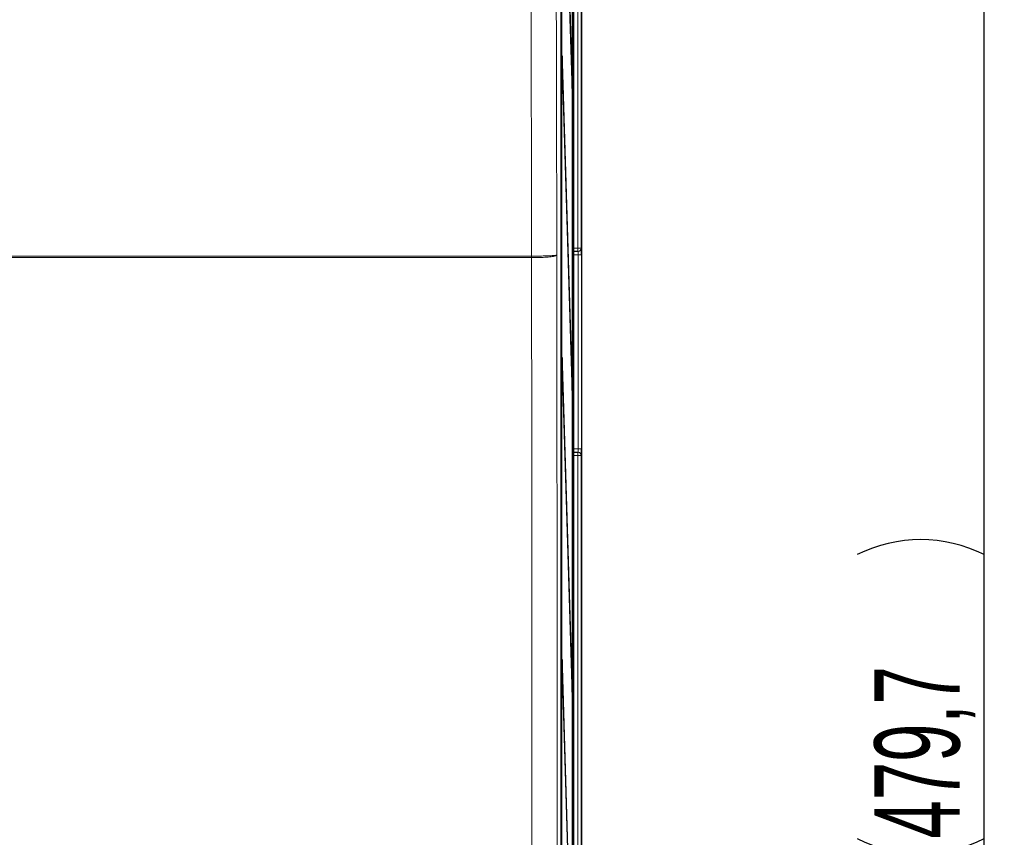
# Paper-space layout 'Blatt3' of a CAD drawing. Header units: millimetres. Extents: x 5 to 418, y 2 to 292.
# Tile 25 of 53: x 97 to 146, y 164 to 205. Entities that reach past the tile are written whole.
import ezdxf

# ---------------------------------------------------------------- set-up
doc = ezdxf.new("R2010")
doc.units = ezdxf.units.MM
doc.layers.add('SLD-0', color=7, linetype='Continuous')
doc.styles.add('SLDTEXTSTYLE0', font='TXT', dxfattribs={"width": 0.605})
doc.dimstyles.new('SLDDIMSTYLE0', dxfattribs={"dimtxt": 4.10931, "dimasz": 3.302, "dimexe": 0, "dimexo": 0.0625, "dimgap": 1.027327, "dimtad": 1, "dimlfac": 3, "dimrnd": 1e-09, "dimzin": 12, "dimdsep": 46, "dimtxsty": 'SLDTEXTSTYLE0', "dimsah": 1, "dimcen": 0.09, "dimadec": 0, "dimazin": 3, "dimtfac": 1, "dimtofl": 0, "dimtmove": 0, "dimatfit": 3, "dimfxl": 1, "dimfrac": 2, "dimtolj": 1, "dimtzin": 12, "dimarcsym": 0})

# ---------------------------------------------------------------- blocks, each defined once
blk = doc.blocks.new('_D_13')
at = {"layer": 'SLD-0', "color": 7}
for p, q in [((123.345, 250.884), (145.863, 250.884)), ((144.863, 90.984), (144.863, 250.884)), ((116.512, 90.984), (145.863, 90.984))]:
    blk.add_line(p, q, dxfattribs=at)
for centre, start, end in [((141.708, 171.679), 63.4349, 116.5651), ((141.708, 170.19), 243.4349, 296.5651)]:
    blk.add_arc(centre, 7.056, start, end, dxfattribs=at)
for points in [[(144.863, 250.884), (144.355, 247.582), (145.371, 247.582)], [(144.863, 90.984), (145.371, 94.286), (144.355, 94.286)]]:
    blk.add_solid(points, dxfattribs=at)
at = {"layer": 'SLD-0', "color": 7, "insert": (139.406, 163.879), "char_height": 4.2333, "attachment_point": 1, "rotation": 90, "style": 'SLDTEXTSTYLE0'}
blk.add_mtext('479,7', dxfattribs=at)

psp = doc.layouts.new('Blatt3')

# ---------------------------------------------------------------- linework, layer by layer
at = {"color": 7, "linetype": 'Continuous', "lineweight": 25}
for p, q in [((124.8452, 243.8177), (124.8452, 133.151)), ((123.8394, 143.8235), (123.8394, 243.1455)), ((123.8465, 238.3177), (123.8465, 144.9844)), ((123.8544, 144.9844), (123.8544, 238.3177)), ((124.4029, 138.3177), (124.4029, 238.3177)), ((124.4108, 238.3177), (124.4108, 138.3177)), ((124.4696, 132.9844), (124.4696, 238.0845)), ((123.8741, 217.4019), (124.3792, 201.151)), ((124.3831, 201.5263), (123.878, 217.7772)), ((123.878, 202.7772), (123.8741, 202.4019)), ((124.3831, 186.5263), (123.878, 202.7772)), ((123.8741, 202.4019), (124.3792, 186.151)), ((124.3831, 201.5263), (124.3681, 201.5109)), ((124.3792, 201.151), (124.3831, 201.5263)), ((124.6611, 193.0545), (124.4696, 193.0511)), ((124.6756, 193.0547), (124.6611, 193.0545)), ((123.878, 187.7772), (123.8741, 187.4019)), ((124.3831, 171.5263), (123.878, 187.7772)), ((123.8741, 187.4019), (124.3792, 171.151)), ((124.3831, 186.5263), (124.3681, 186.5109)), ((124.3792, 186.151), (124.3831, 186.5263)), ((124.4696, 183.0843), (124.6611, 183.0809)), ((124.6611, 183.0809), (124.6756, 183.0807)), ((123.878, 172.7772), (123.8741, 172.4019)), ((123.8741, 172.4019), (124.3792, 156.151)), ((124.3831, 156.5263), (123.878, 172.7772)), ((124.3831, 171.5263), (124.3681, 171.5109)), ((124.3792, 171.151), (124.3831, 171.5263))]:
    psp.add_line(p, q, dxfattribs=at)
at = {"color": 7, "linetype": 'Continuous', "lineweight": 18}
for p, q in [((124.8452, 133.151), (124.8452, 243.8177)), ((124.6582, 193.2211), (124.6582, 231.4976)), ((124.8248, 231.4976), (124.8248, 193.2211)), ((124.4696, 193.2178), (124.6582, 193.2211)), ((124.6814, 192.8882), (124.4696, 192.8845)), ((124.8248, 193.2211), (124.6582, 193.2211)), ((124.6611, 193.0545), (124.6582, 193.2211)), ((124.6814, 192.8882), (124.8451, 192.8882)), ((124.6814, 183.2472), (124.6814, 192.8882)), ((124.8248, 193.2211), (124.8393, 193.2214)), ((124.8451, 192.8882), (124.8451, 183.2472)), ((122.3627, 192.8233), (122.3637, 192.8233)), ((122.3638, 192.7453), (122.3632, 192.7453)), ((124.4696, 183.2509), (124.6814, 183.2472)), ((124.6611, 183.0809), (124.6582, 182.9143)), ((124.6814, 183.2472), (124.8451, 183.2472)), ((124.6582, 182.9143), (124.4696, 182.9176)), ((124.8248, 182.9143), (124.6582, 182.9143)), ((124.6582, 144.6378), (124.6582, 182.9143)), ((124.8248, 182.9143), (124.8248, 144.6378)), ((124.8393, 182.914), (124.8248, 182.9143))]:
    psp.add_line(p, q, dxfattribs=at)
at = {"color": 7, "linetype": 'Continuous', "lineweight": 18, "flags": 128}
for points in [[(122.3637, 192.8233), (122.3582, 195.0951), (122.3356, 204.3374), (122.3096, 215.0194)], [(123.5647, 215.1817), (123.5995, 201.0086), (123.6195, 192.8788)]]:
    psp.add_lwpolyline(points, dxfattribs=at)
at = {"color": 7, "linetype": 'Continuous', "lineweight": 18}
for centre, radius, start, end in [((124.6581, 193.2211), 0.1667, 271.00426, 0.00462), ((124.6726, 193.2213), 0.1667, 271.00426, 0.00462), ((113.8043, 192.7307), 8.5588, 0.09824, 0.61998), ((113.7309, 192.7721), 8.6329, 359.82253, 0.33978), ((124.6581, 182.9143), 0.1667, 359.99538, 88.99574), ((124.6726, 182.9141), 0.1667, 359.99538, 88.99574)]:
    psp.add_arc(centre, radius, start, end, dxfattribs=at)
for centre, major_axis, ratio, start_param, end_param in [((124.6726, 192.888), (0.0029, 0.1667), 0.0523172, 4.7145255, 6.2850173), ((124.8393, 192.888), (0, 0.3334), 0.0174604, 5.2567119, 6.2834903), ((124.6726, 183.2474), (-0.0029, 0.1667), 0.0523172, 3.1397607, 4.7102524)]:
    psp.add_ellipse(centre, major_axis=major_axis, ratio=ratio, start_param=start_param, end_param=end_param, dxfattribs=at)
at = {"color": 7, "linetype": 'Continuous', "lineweight": 25}
for centre, start_param, end_param in [((124.8393, 192.888), 4.7129985, 5.2567119), ((124.8393, 183.2474), 3.1412877, 4.7117794)]:
    psp.add_ellipse(centre, major_axis=(0, 0.3334), ratio=0.0174604, start_param=start_param, end_param=end_param, dxfattribs=at)
at = {"color": 7, "linetype": 'Continuous', "lineweight": 18}
for points, knots in [([(122.3637, 192.8233), (122.4953, 192.8235), (122.7586, 192.824), (123.1218, 192.8326), (123.409, 192.8459), (123.5778, 192.862), (123.6172, 192.8735), (123.6194, 192.8787), (123.6195, 192.8788)], [0, 0, 0, 0, 0.2062141, 0.412515, 0.6191154, 0.8262063, 0.9951457, 1, 1, 1, 1]), ([(123.6195, 192.8788), (123.6194, 192.8785), (123.6172, 192.8659), (123.5778, 192.8384), (123.4091, 192.7997), (123.1219, 192.7677), (122.7587, 192.7471), (122.4954, 192.7459), (122.3638, 192.7453)], [0, 0, 0, 0, 0.0048543, 0.1737938, 0.3808848, 0.587485, 0.7937858, 1, 1, 1, 1]), ([(123.6195, 192.8788), (123.6211, 189.1897), (123.6231, 184.4753), (123.6288, 174.9936), (123.6365, 164.4342), (123.6477, 152.858), (123.6556, 146.0509), (123.6579, 144.0049)], [0, 0, 0, 0, 0.2262695, 0.2891517, 0.5817051, 0.8742772, 1, 1, 1, 1]), ([(95.4952, 192.8233), (95.4952, 192.8233), (97.2887, 192.8233), (101.4682, 192.8233), (108.0434, 192.8234), (115.2114, 192.8234), (119.9789, 192.8233), (122.3627, 192.8233)], [0, 0, 0, 0, 0.0000007, 0.2007681, 0.4671782, 0.7335862, 1, 1, 1, 1]), ([(122.3632, 192.7453), (119.9793, 192.7453), (115.2117, 192.7452), (108.0434, 192.7452), (101.468, 192.7453), (97.2886, 192.7453), (95.4952, 192.7454), (95.4952, 192.7454)], [0, 0, 0, 0, 0.2664191, 0.5328324, 0.7992478, 0.9999993, 1, 1, 1, 1]), ([(122.4015, 143.9258), (122.3991, 145.974), (122.3912, 152.7886), (122.3802, 164.3775), (122.3695, 178.6033), (122.3653, 188.0618), (122.3632, 192.7453)], [0, 0, 0, 0, 0.1260002, 0.4192179, 0.7124168, 1, 1, 1, 1])]:
    psp.add_open_spline(points, degree=3, knots=knots, dxfattribs=at)

# ---------------------------------------------------------------- dimensions: what is measured, and where the dimension line sits
at = {"layer": 'SLD-0', "color": 7}
dim = psp.add_linear_dim(base=(144.8634, 250.8844), p1=(116.5119, 90.9844), p2=(123.3452, 250.8844), angle=90, text='(<>)', dimstyle='SLDDIMSTYLE0', dxfattribs=at)
dim.commit()
dim.dimension.update_dxf_attribs({"geometry": '_D_13', "text_midpoint": (144.8634, 170.9344), "dimtype": 160})

doc.saveas('drawing.dxf')
